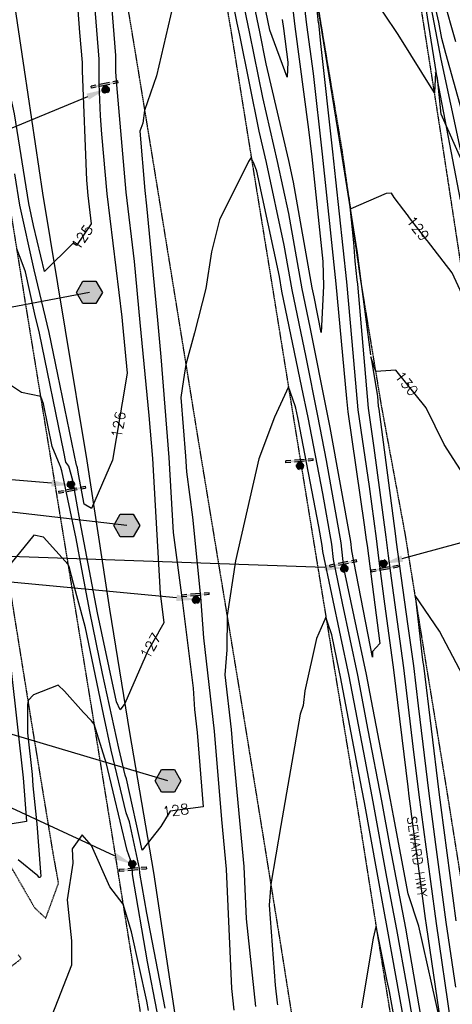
# Model space of a CAD drawing. Header units: feet. Extents: x 351431 to 355879, y 310968 to 329728.
# Tile 174 of 254: x 352972 to 353139, y 324329 to 324708. Entities that reach past the tile are written whole.
import ezdxf

# ---------------------------------------------------------------- set-up
doc = ezdxf.new("R2010")
doc.units = ezdxf.units.FT
doc.header["$MEASUREMENT"] = 0
doc.linetypes.add('D25', pattern=[0.375, 0.25, -0.125])
for name, color, linetype in [('ELIF', 153, 'LINKFENCE'), ('ELIG', 41, 'Continuous'), ('ELTCH-EG1', 253, 'Continuous'), ('ELTCN-EG1', 251, 'Continuous'), ('ELYSP', 1, 'D25'), ('ELYSS', 2, 'Continuous'), ('ESFS', 153, 'Continuous'), ('ESGH', 1, 'Continuous'), ('ESMask', 155, 'Continuous'), ('ETFS', 6, 'Continuous'), ('ETGH', 4, 'Continuous'), ('ETRC', 2, 'Continuous'), ('ETTC', 252, 'Continuous')]:
    doc.layers.add(name, color=color, linetype=linetype)
doc.styles.add('L180', font='simplex.shx', dxfattribs={"height": 3.6})
doc.styles.add('L80', font='simplex', dxfattribs={"height": 4})
doc.styles.add('ROMANSM', font='romansm.shx')
doc.linetypes.add('LINKFENCE', pattern='A,0.25,-0.08,0.25,-0.08,["X",ROMANSM,S=0.08,R=0,X=-0.004,Y=-0.04],-0.12', length=0.78)

# ---------------------------------------------------------------- blocks, each defined once
blk = doc.blocks.new('ESIPUBSIGN')
at = {"layer": 'ESMask'}
h = blk.add_hatch(color=256, dxfattribs=at)
edge = h.paths.add_edge_path()
edge.add_arc((0, 0), 0.03, 90, 450)
for p, q in [((-0.03, 0.1047), (-0.0447, 0.1047)), ((-0.0447, 0.1047), (-0.0447, 0.066)), ((-0.03, 0.1047), (-0.03, 0.066)), ((-0.0447, 0.0381), (-0.0447, -0.0393)), ((-0.03, 0.0381), (-0.03, -0.0393)), ((-0.0447, -0.0672), (-0.0447, -0.1059)), ((-0.03, -0.0672), (-0.03, -0.1059)), ((-0.03, -0.1059), (-0.0447, -0.1059))]:
    blk.add_line(p, q)
for start, end in [(144.23142, 216.35632), (17.97024, 107.04945), (253.53828, 340.78828)]:
    blk.add_arc((0, 0), 0.03, start, end)
blk.add_solid([(-0.0447, -0.1059), (-0.03, -0.1059), (-0.0447, 0.1047), (-0.03, 0.1047)], dxfattribs=at)
blk = doc.blocks.new('TH')
blk.add_hatch(color=256).paths.add_polyline_path([(-0.05, 0.0866), (0.05, 0.0866), (0.1, 0), (0.05, -0.0866), (-0.05, -0.0866), (-0.1, 0)])
for p, q in [((-0.1, 0), (-0.05, 0.0866)), ((-0.05, 0.0866), (0.05, 0.0866)), ((0.05, 0.0866), (0.1, 0)), ((-0.05, -0.0866), (-0.1, 0)), ((0.1, 0), (0.05, -0.0866)), ((0.05, -0.0866), (-0.05, -0.0866))]:
    blk.add_line(p, q)

msp = doc.modelspace()

# ---------------------------------------------------------------- linework, layer by layer
at = {"layer": 'ELIF', "flags": 128}
msp.add_lwpolyline([(352941.3, 324891.78), (352950.18, 324845.71), (352958.26, 324795.06), (352965.57, 324745.74), (352974.1, 324688.66), (352981.19, 324641.23), (352989.89, 324588.43), (352998.26, 324538.07), (353006.94, 324481.06), (353014.66, 324433.49), (353023.9, 324379.6), (353033.24, 324317.17), (353041.06, 324268.59), (353049.23, 324218.96), (353053.1, 324195.55), (353060.96, 324147.56), (353068, 324099.21), (353075.08, 324054.84), (353082.96, 324008.61), (353091.74, 323949.44), (353099.39, 323900.21), (353108.11, 323847.93), (353117.6, 323792.39), (353120.34, 323773.57)], dxfattribs=at)
at = {"layer": 'ELIG', "flags": 128}
for points in [[(353087.14, 324968.69), (353092.31, 324935.64), (353100.72, 324884.66), (353109.01, 324833.38), (353116.96, 324784.34), (353125.08, 324735.72), (353133.2, 324684.89), (353142.02, 324638.67)], [(353055.86, 324905.08), (353063.9, 324854.67), (353071.98, 324806.11), (353079.9, 324756.64), (353088.19, 324707), (353096.06, 324657.75), (353102.37, 324618.18), (353103.71, 324608.2), (353107.53, 324578.95)]]:
    msp.add_lwpolyline(points, dxfattribs=at)
at = {"layer": 'ELTCH-EG1', "flags": 128}
for points, elevation in [([(353073.53, 324708.11), (353073.95, 324704.61), (353075.67, 324691.69), (353075.36, 324685.86), (353068.78, 324703.99), (353060.21, 324745.02)], 125), ([(353025.36, 324325.99), (353021.63, 324345.21), (353015.89, 324378.88), (353015.69, 324382.67), (353013.81, 324388.03), (353005.72, 324421.97), (353005.2, 324423.48), (353001.13, 324436.77), (353000.03, 324438.01), (352996.95, 324441.26), (352989.65, 324449.44), (352987.22, 324451.77), (352977.65, 324448.03), (352975.65, 324445.79), (352975.32, 324444.1), (352975.33, 324433.43), (352977.16, 324417.29), (352977.47, 324412.95), (352978.96, 324398.39), (352980.36, 324379.72), (352980.54, 324378.18), (352980.32, 324377.72), (352979.89, 324377.63), (352979.42, 324378.34), (352971.8, 324384.52)], 130)]:
    msp.add_lwpolyline(points, dxfattribs=dict(at, elevation=elevation))
at = {"layer": 'ELTCN-EG1', "flags": 128}
for points, elevation in [([(353077.62, 324750.78), (353082.9, 324706.09), (353085.39, 324687.34), (353088.91, 324656.16), (353092.24, 324624.62), (353094.19, 324606.27), (353098.28, 324562.12), (353098.73, 324557.01), (353105.14, 324513.43), (353105.9, 324507.68), (353106.18, 324505.52), (353111.18, 324467.84), (353108.35, 324464.68), (353108.24, 324462.53), (353100.29, 324503.44), (353099.92, 324507.03), (353092.01, 324550.96), (353091.01, 324556.15), (353084.25, 324589.61), (353081.18, 324604.36), (353076.01, 324633.34), (353071.73, 324653.37), (353066.01, 324678.09), (353061.03, 324702.7), (353057.53, 324719.45)], 127), ([(353146.64, 324658.7), (353136.6, 324695.05), (353135, 324700.71), (353133.84, 324707.11), (353126.11, 324740.62)], 127), ([(353075.58, 324729.45), (353078.42, 324705.35), (353083.69, 324665.78), (353084.87, 324655.25), (353089.14, 324614.94), (353089.45, 324605.4), (353088.58, 324587.5), (353085.81, 324601.22), (353085.07, 324604.8), (353077.8, 324645.46), (353076.03, 324653.78), (353067.39, 324691.04), (353064.9, 324703.35), (353058.87, 324732.24)], 126), ([(353143.36, 324652.23), (353134.7, 324671.62), (353133.31, 324685.48), (353132.6, 324687.62), (353132.2, 324679.84), (353118.19, 324702.33), (353101.57, 324727.02)], 128), ([(353140.43, 324699.54), (353135.67, 324716.29)], 126), ([(352969.07, 324457.32), (352973.73, 324416.03), (352974.95, 324399.28), (352967.99, 324398.03)], 129), ([(352997.38, 324393.08), (352996.43, 324394.07), (352992.61, 324388.71), (352992.81, 324383.24), (352990.67, 324369.09), (352992.31, 324353.23), (352992.28, 324343.95), (352983.87, 324322.22)], 131), ([(353021.96, 324326.43), (353021.35, 324330.02), (353015.49, 324356.72), (353012.3, 324367.36), (353007.07, 324374.13), (353000.07, 324390.01), (352997.38, 324393.08)], 131), ([(353119.13, 324310.18), (353114.89, 324333.75), (353113.95, 324337.79), (353110.2, 324356.38), (353109.82, 324358.25), (353109.68, 324358.79), (353109.32, 324357.62), (353108.6, 324354.32), (353104.08, 324327.51)], 132)]:
    msp.add_lwpolyline(points, dxfattribs=dict(at, elevation=elevation))
at = {"layer": 'ELYSP', "flags": 128}
for points in [[(351862.52, 329554.66), (351868.48, 329538.31), (351869.42, 329535.95), (351870.63, 329533.34), (351871.84, 329531.02), (351898.68, 329481.43), (351924.63, 329434.28), (351928.34, 329428.36), (351931.88, 329424.34), (351933, 329422.54), (351952.19, 329389.41), (351978.48, 329342.28), (352004.81, 329294.75), (352030.84, 329247.33), (352060.63, 329194.08), (352086.79, 329146.62), (352116.65, 329092.67), (352140.95, 329048.32), (352164.81, 329004.89), (352188.15, 328962.14), (352212.85, 328916.49), (352228.2, 328887.95), (352236.33, 328872.41), (352258.49, 328829.36), (352280.54, 328783.38), (352290.03, 328762.79), (352309.71, 328719.23), (352329.72, 328673.69), (352349.1, 328626.81), (352367.07, 328581.15), (352373.57, 328564.01), (352390.32, 328517.88), (352406.22, 328471.17), (352421.7, 328424.27), (352436.86, 328376.11), (352450.25, 328329.8), (352462.61, 328281.12), (352475.09, 328231.87), (352486.25, 328185.11), (352496.74, 328135.09), (352505.62, 328086.27), (352514.54, 328033.94), (352521.76, 327989.77), (352531.3, 327933.73), (352538.7, 327889.39), (352547.72, 327833.41), (352554.93, 327789.91), (352563.81, 327734.73), (352571.11, 327689.55), (352579.84, 327635.26), (352587.38, 327589.57), (352596.28, 327533.25), (352603.29, 327489.34), (352612.56, 327432.99), (352619.66, 327389.61), (352628.79, 327333.57), (352636.36, 327289.78), (352645.14, 327234.58), (352652.62, 327189.46), (352661.63, 327134.08), (352668.69, 327089.35), (352675.89, 327044.48), (352682.73, 327000.59), (352686.56, 326976.32), (352694.26, 326927.21), (352698.66, 326895.64), (352706.97, 326847.16), (352714.25, 326799.55), (352722.48, 326747.2), (352729.75, 326701.34), (352737.97, 326649.53), (352746.56, 326595.61), (352754.07, 326548.63), (352762.09, 326498.76), (352770.28, 326448.66), (352778.28, 326399.02), (352786.42, 326348.21), (352794.41, 326298.89), (352802.47, 326248.63), (352810.51, 326199.31), (352818.65, 326148.92), (352826.64, 326099.4), (352835.05, 326048.43), (352843, 325999.3), (352851.33, 325946.41), (352858.97, 325899.03), (352867.02, 325848.86), (352874.94, 325799.46), (352883.36, 325747.23), (352891.16, 325699.21), (352899.48, 325647.1), (352907.27, 325599.21), (352915.42, 325548.05), (352923.22, 325499.12), (352931.65, 325447.72), (352940.42, 325398.62), (352949.15, 325347.91), (352957.47, 325299.11), (352966.11, 325246.23), (352973.26, 325199.22), (352981.71, 325147.47), (352989.51, 325099.49), (352994.9, 325068.59), (353000.4, 325032.81), (353006.91, 324993.6), (353012.12, 324957.22), (353021.58, 324898.88), (353029.63, 324849.76), (353037.69, 324799.9), (353045.8, 324751.02), (353054.11, 324701.43), (353062.02, 324652.29), (353070.04, 324602.96), (353077.96, 324553.87), (353085.91, 324505.09), (353094.14, 324454.84), (353102.2, 324406.14), (353110.06, 324356.36), (353118.02, 324307.22), (353125.92, 324257.7), (353133.91, 324207.71), (353141.65, 324159.13), (353149.64, 324109.53), (353157.86, 324060.15), (353165.85, 324010.86), (353173.75, 323961.19), (353181.54, 323912.02), (353189.31, 323862.86), (353197.18, 323812.79), (353205.17, 323763.84), (353213.16, 323713.91), (353220.85, 323664.89), (353228.93, 323615.88), (353236.82, 323566.31), (353244.93, 323517.07), (353252.73, 323467.46), (353260.77, 323417.72), (353268.41, 323368.86), (353276.49, 323319.6), (353284.34, 323270.41), (353292.33, 323221.36), (353299.99, 323171.68), (353307.93, 323122.47), (353316.1, 323072.76), (353323.86, 323023.29), (353332.53, 322971.2), (353340.22, 322922.22), (353347.13, 322874.57), (353353.74, 322823.54), (353359.62, 322773.77), (353365.17, 322724.35), (353370.3, 322674.05), (353375.32, 322625.03), (353379.87, 322575.18), (353384.18, 322525.33), (353387.85, 322475.76), (353391.39, 322426.12), (353394.47, 322376.08), (353397.29, 322326.88), (353399.17, 322276.61), (353401.08, 322227.34), (353402.1, 322175.29), (353403.06, 322127.63), (353403.66, 322075.2), (353403.64, 322026.39), (353403.67, 321975.84), (353403.97, 321926.36), (353403.89, 321875.83), (353404, 321870.12), (353405.85, 321868.24), (353409.01, 321827.04), (353412.79, 321812.81), (353417.65, 321807.44), (353422.66, 321811.83), (353426.67, 321827.75), (353429.86, 321842.46), (353429.64, 321876.49), (353429.54, 321926.15), (353429.75, 321976.4), (353429.79, 322027.56), (353429.97, 322076.64), (353429.72, 322128.27), (353429.25, 322177.1), (353428.85, 322227.79), (353428.22, 322277.97), (353427.15, 322328.04), (353425.56, 322378.43), (353423.62, 322427.85), (353421.45, 322478.53), (353418.44, 322525.97), (353414.47, 322578.5), (353410.55, 322629.29), (353406.58, 322678.66), (353401.12, 322728.54), (353395.2, 322777.93), (353389.23, 322827.82), (353382.69, 322878.03), (353375.18, 322928.17), (353367.76, 322976.62), (353359.81, 323029.14), (353352.32, 323077.72), (353344.64, 323128.12), (353336.86, 323177.53), (353329.17, 323226.11), (353321.25, 323275.45), (353313.08, 323325.09), (353304.98, 323374.58), (353296.9, 323424.28), (353289.12, 323472.69), (353281.01, 323522.56), (353272.96, 323571.98), (353264.82, 323621.91), (353256.83, 323670.94), (353248.87, 323720.32), (353240.85, 323769.6), (353233.06, 323818.82), (353224.88, 323868.78), (353216.97, 323917.79), (353209, 323967.62), (353201.01, 324016.34), (353192.87, 324065.93), (353184.88, 324115.09), (353176.89, 324164.41), (353168.84, 324213.83), (353160.97, 324263.08), (353152.94, 324312.58), (353144.91, 324361.58), (353136.98, 324411.25), (353129.01, 324459.9), (353120.97, 324509.72), (353111.8, 324559.29), (353103.71, 324608.2), (353096.64, 324657.7), (353088.4, 324707.05), (353080.52, 324756.9), (353072.54, 324806.18), (353064.63, 324854.91), (353056.29, 324905.17), (353046.88, 324963), (353040.5, 325001.65), (353034.51, 325038.43), (353032.08, 325056.91), (353025.4, 325088.03), (353026.74, 325090.76), (353025.08, 325099.84), (353017.26, 325149.09), (353009.07, 325199.67), (353001.18, 325249.31), (352992.9, 325300.49), (352985.13, 325349.2), (352977.11, 325399.98), (352969.08, 325449.2), (352960.89, 325500.26), (352953.27, 325549.21), (352944.97, 325600.34), (352937.08, 325649), (352928.75, 325700.88), (352920.89, 325749.35), (352912.73, 325800.14), (352904.9, 325849.4), (352896.71, 325900.39), (352888.84, 325949.1), (352880.4, 326000.29), (352872.64, 326049.08), (352864.39, 326099.28), (352856.34, 326149.02), (352848.26, 326199.2), (352840.19, 326249.08), (352832.22, 326298.89), (352824.01, 326349.18), (352815.93, 326399.61), (352807.57, 326449.38), (352799.67, 326499.18), (352791.56, 326549.6), (352782.84, 326599.22), (352774.42, 326655.56), (352766.72, 326704.51), (352759.08, 326752.71), (352751.12, 326803.37), (352743.48, 326851.72), (352736.98, 326891.46), (352731.78, 326926.57), (352723.7, 326979.14), (352719.25, 327005.2), (352712.08, 327050.01), (352704.85, 327094.46), (352697.35, 327139.97), (352688.23, 327195.49), (352680.89, 327240.25), (352672.13, 327294.7), (352664.68, 327340.33), (352655.67, 327395.92), (352648.53, 327439.83), (352639.52, 327495.27), (352632.47, 327539.74), (352623.57, 327595.47), (352616.32, 327639.82), (352607.25, 327696.56), (352600.2, 327740.15), (352591.08, 327795.89), (352583.74, 327839.91), (352574.34, 327896.71), (352567.07, 327939.86), (352557.56, 327996.32), (352550.22, 328040.19), (352541.44, 328091.31), (352531.4, 328143.34), (352531.45, 328143.34), (352520.62, 328192.63), (352509.03, 328240.63), (352496.55, 328290.59), (352483.55, 328339.04), (352470.58, 328386.05), (352455.86, 328435.02), (352438.97, 328481.36), (352424.2, 328530.36), (352407.62, 328575.42), (352400.09, 328594.71), (352382.61, 328639.43), (352363.23, 328687.59), (352344.26, 328731.71), (352323.27, 328778.58), (352313.92, 328797.66), (352289.67, 328845.52), (352266.59, 328888.4), (352258.52, 328902.89), (352241.23, 328932.66), (352222.63, 328964.17), (352215.23, 328975.86), (352188.32, 329018), (352161.34, 329060.22), (352134.23, 329102.69), (352100.69, 329155.16), (352074.93, 329201.67), (352045.48, 329255.23), (352019.65, 329301.99), (351992.93, 329350.38), (351967.17, 329397.28), (351942.01, 329443.17), (351916.49, 329489.9), (351902.82, 329514.6), (351891.6, 329531.22), (351884.34, 329540.62), (351870.15, 329558.58, 1.1946), (351862.45, 329554.85)], [(353068.78, 325081.2), (353059.79, 325130.82), (353054.34, 325155.7), (353050.44, 325180.1), (353042.67, 325229.05), (353034.75, 325278.39), (353026.9, 325327.68), (353018.78, 325377.2), (353010.76, 325426.96), (353002.8, 325475.92), (353002.27, 325480.56), (353003.09, 325490.02), (352999.17, 325526.21), (352995.92, 325576.57), (352992.11, 325626.32), (352988.61, 325676.13), (352985.03, 325726.54), (352981.58, 325776.61), (352978.35, 325826.48), (352975.51, 325876.67), (352973.38, 325926.93), (352972.55, 325977.71), (352973.45, 326028.64), (352976.27, 326079.44), (352980.56, 326131.21), (352986.11, 326182.56), (352992.85, 326233.84), (352998.89, 326285.84), (353001.66, 326310.07), (353003.03, 326310.18), (353003.26, 326292.83), (353003.37, 326281.97), (353001.14, 326233.1), (352999.43, 326189.08), (352997.03, 326142.19), (352994.25, 326087.03), (352993.07, 326061.77), (352992.64, 326051.58), (352992.11, 326037.31), (352991.6, 326021.32), (352991.39, 326013.91), (352991.22, 326006.55), (352991.1, 325999.01), (352991.03, 325991.05), (352991.02, 325986.83), (352991.04, 325978.9), (352991.11, 325971.5), (352991.23, 325964.39), (352991.4, 325957.34), (352991.97, 325938.45), (352992.25, 325931.14), (352992.61, 325923.15), (352993.36, 325908.17), (352993.86, 325899.19), (352997.17, 325850.58), (353000.97, 325801.36), (353004.35, 325753.19), (353007.68, 325705.72), (353010.79, 325657.89), (353014.16, 325608.78), (353017.99, 325560.75), (353020.5, 325533.13, 0.019742), (353041.98, 325394.4), (353050.75, 325346.25), (353059.79, 325297.37), (353068.79, 325249.36), (353077.56, 325201.69), (353086.07, 325149.74), (353088.55, 325129.46), (353092.31, 325102.76), (353096.48, 325085), (353104.39, 325048.38), (353109.53, 325018.68), (353116.21, 324982.77), (353123.93, 324941.8), (353129.71, 324892.6), (353132.8, 324872.3), (353134.34, 324872.41), (353136.09, 324863.13), (353147.48, 324817.06), (353152.51, 324795.67), (353161.67, 324747.67), (353170, 324702.8), (353178.77, 324656.31), (353187.4, 324609.65), (353195.85, 324563.27), (353205.07, 324513.34), (353214.27, 324462.79), (353223.23, 324413.12), (353232.99, 324360.56), (353250.73, 324265.13), (353259.17, 324218.85), (353268.13, 324171.77), (353276.65, 324124.79), (353285.47, 324077.76), (353293.95, 324031.48), (353302.49, 323984.28), (353310.47, 323936.95), (353318.29, 323888.82), (353325.95, 323841.56), (353334.12, 323792.31), (353341.76, 323744.49), (353349.73, 323695.02), (353357.43, 323647.08), (353365.4, 323599.43), (353373.15, 323550.72), (353381.2, 323501.59), (353388.84, 323454.49), (353399.2, 323390.87), (353410.28, 323322.51), (353417.6, 323276.23), (353425.14, 323230.22), (353432.57, 323183.84), (353440.2, 323137.07), (353448.12, 323088.05), (353455.71, 323041.02), (353463.12, 322993.83), (353470.96, 322944.85), (353478.27, 322897.22), (353484.98, 322850.84), (353491.09, 322801.36), (353496.36, 322753.95), (353501.83, 322704.77), (353506.3, 322657.8), (353510.57, 322609.66), (353514.32, 322562.73), (353517.81, 322514.83), (353520.96, 322466.74), (353523.51, 322418.8), (353525.99, 322369.56), (353527.84, 322321.58), (353528.76, 322269.65), (353528.65, 322264.45), (353528.47, 322260.28), (353528.47, 322257.33), (353527.09, 322256.26), (353523.97, 322256.26), (353517.57, 322284.24), (353507.9, 322334.86), (353500.43, 322385.89), (353491.89, 322434.59), (353488.54, 322458.93), (353485.4, 322482.66), (353479.36, 322532.79), (353473.51, 322583.14), (353467.03, 322633.57), (353461.38, 322683.92), (353455.52, 322734.27), (353449.09, 322784.68), (353442.31, 322834.79), (353435.57, 322884.94), (353427.88, 322934.95), (353419.42, 322984.86), (353410.46, 323034.56), (353401.35, 323086.61), (353392.2, 323135.54), (353383.33, 323184.95), (353373.87, 323234.02), (353364.31, 323283.05), (353354.41, 323331.93), (353348.5, 323363.57), (353344.76, 323367.5), (353342.65, 323380.92), (353334.29, 323430.04), (353326.53, 323479.39), (353318.55, 323528.73), (353310.72, 323578.35), (353302.19, 323627.72), (353294.27, 323676.82), (353286.12, 323726.37), (353278.35, 323775.69), (353270.58, 323825.27), (353262.48, 323874.41), (353254.51, 323923.75), (353246.53, 323972.83), (353238.74, 324022.49), (353230.63, 324071.67), (353222.6, 324121.3), (353214.67, 324170.3), (353206.62, 324219.71), (353198.6, 324269.29), (353190.62, 324318.34), (353182.5, 324367.93), (353174.3, 324417.22), (353165.9, 324466.71), (353157.98, 324515.64), (353150.25, 324564.91), (353142.21, 324614.87), (353134.71, 324663.85), (353126.9, 324713.6), (353119.01, 324762.71), (353110.65, 324812.5), (353103.09, 324861.78), (353094.88, 324911.03), (353086.02, 324968.36), (353081.67, 324997.73), (353073.97, 325043.93), (353068.78, 325081.2)]]:
    msp.add_lwpolyline(points, format="xyb", dxfattribs=at)
for points in [[(352984.21, 324894.24), (352992.52, 324843.71), (353000.45, 324794.7), (353008.54, 324745.37), (353016.78, 324695.86), (353024.83, 324646.53), (353032.83, 324597.26), (353040.9, 324547.4), (353048.98, 324498.35), (353057.05, 324449.37), (353065.11, 324399.81), (353073.08, 324350.47), (353080.87, 324301.15), (353088.82, 324251.58), (353096.66, 324202.37), (353104.52, 324153.36), (353112.56, 324104.05), (353120.32, 324054.79), (353128.53, 324004.88), (353136.12, 323955.53), (353144.11, 323906.01), (353151.85, 323856.49), (353159.79, 323807.19), (353167.71, 323757.88), (353175.4, 323708.71), (353183.41, 323659.29), (353191.43, 323609.73), (353199.33, 323560.72), (353207.21, 323511.65), (353215.3, 323461.83), (353223.03, 323412.47), (353231.18, 323363.28), (353239.08, 323313.56), (353246.97, 323264.24), (353254.78, 323214.9), (353262.77, 323165.39), (353270.77, 323116.16), (353278.65, 323066.75), (353286.53, 323017.6), (353287.39, 323010.17), (353286.96, 322964.83), (353289.74, 322915.05), (353293.09, 322865.36), (353294.22, 322815.85), (353295.51, 322766.33), (353297.43, 322717), (353299.01, 322667.59), (353300.37, 322618.43), (353301.75, 322569.21), (353303.58, 322520.04), (353304.54, 322470.94), (353305.74, 322422.17), (353305.56, 322388.55), (353305.06, 322388.54), (353299.28, 322387.59), (353297.35, 322389.85), (353294.18, 322443.37), (353290.91, 322495.83), (353287.45, 322546.86), (353282.98, 322598.95), (353278.21, 322649.69), (353273.37, 322699.14), (353267.41, 322750.32), (353261.16, 322800.27), (353254.24, 322851.15), (353246.93, 322901.67), (353239.23, 322951.31), (353231.45, 323000.74), (353223.11, 323052.85), (353214.76, 323104.49), (353206.63, 323155.75), (353198.47, 323206.33), (353191.34, 323255.07), (353187.17, 323283.02), (353190.78, 323284.64), (353185.17, 323304.72), (353180.19, 323320.31), (353174.53, 323355.44), (353166.34, 323406.76), (353158.17, 323457.72), (353149.84, 323509.21), (353141.34, 323562.21), (353133.19, 323613.4), (353124.76, 323665.19), (353116.29, 323717.16), (353108.1, 323768.67), (353099.98, 323819.82), (353091.82, 323871.3), (353083.14, 323925.24), (353074.41, 323979.03), (353066.06, 324031.83), (353057.75, 324083.35), (353049.19, 324136.92), (353040.61, 324189.48), (353031.78, 324241.31), (353024.64, 324289.83), (353016.5, 324341.11), (353008.44, 324391.52), (353000.27, 324442.06), (352991.66, 324494.86), (352983.32, 324545.65), (352974.72, 324598.45), (352966.55, 324649.57), (352957.79, 324704.09), (352948.99, 324759.74), (352940.87, 324812.43), (352935.12, 324849.1), (352934.31, 324859.22), (352933.8, 324871.86), (352932.07, 324889.05), (352925.95, 324916.75), (352922.15, 324940.49), (352916.03, 324979.33), (352909.12, 325019.99), (352901.28, 325070), (352892.97, 325122.86), (352884.56, 325175.29), (352876.23, 325226.6), (352868.01, 325279.24), (352858.95, 325330.37), (352846.81, 325400.48), (352838.11, 325454.47), (352829.09, 325509.39), (352820.44, 325561.85), (352812.42, 325613.94), (352805.56, 325665.83), (352800.29, 325713.74), (352797.31, 325761.29), (352791.48, 325854.23), (352786.83, 325905.82), (352780.9, 325959.93), (352778.48, 325980.88), (352777.45, 325991.16), (352777.56, 325995.61), (352778.61, 325998.74), (352780.86, 325999.62), (352784.24, 325998.78), (352797.22, 325949.41), (352806.48, 325899.94), (352815.96, 325850.93), (352824.47, 325801.87), (352832.78, 325752.64), (352841.47, 325703.34), (352850, 325653.98), (352858.54, 325604.91), (352867.2, 325555.64), (352876.16, 325506.56), (352885.42, 325456.49), (352893.87, 325407.59), (352902.48, 325358.35), (352913.41, 325309.51), (352921.77, 325259.53), (352930.62, 325210.85), (352939.01, 325161.57), (352947.12, 325112.25), (352950.73, 325092.7), (352956.24, 325063.14), (352962.32, 325026.93), (352967.87, 324988.97), (352974.51, 324950.14), (352984.21, 324894.24)], [(352111.57, 324397.42), (352124.83, 324396.22), (352135.31, 324395.19), (352137.64, 324394.95), (352148.91, 324393.7), (352159.31, 324392.49), (352173.18, 324390.74), (352179.82, 324389.85), (352194.26, 324387.81), (352208.83, 324385.67), (352218.88, 324384.12), (352224.23, 324383.4), (352242.13, 324380.5), (352245.85, 324379.89), (352282.75, 324373.96), (352333.4, 324365.81), (352378.28, 324358.55), (352418.15, 324352.18), (352486.33, 324343.18), (352489.31, 324342.81), (352491.23, 324342.61), (352516.83, 324339.95), (352523.1, 324339.34), (352529.74, 324338.77), (352533.26, 324338.48), (352541.27, 324337.89), (352548.75, 324337.39), (352555.93, 324336.95), (352563.06, 324336.55), (352582.18, 324335.6), (352587.76, 324335.35), (352592.98, 324335.15), (352602.96, 324334.84), (352616.28, 324334.47), (352618.25, 324334.44), (352622.5, 324334.43), (352636.85, 324334.26), (352656.77, 324334.28), (352663.45, 324334.3), (352691.11, 324334.41), (352696.07, 324334.42), (352753.56, 324334.57), (352793.41, 324334.63), (352845.13, 324334.73), (352894.61, 324334.82), (352945.01, 324335), (352946.18, 324335.07), (352948.91, 324335.31), (352950.47, 324335.49), (352951.97, 324335.73), (352952.64, 324335.87), (352954.21, 324336.26), (352955.65, 324336.68), (352957.02, 324337.12), (352962, 324338.87), (352963.38, 324339.33), (352963.7, 324339.47), (352964.19, 324339.76), (352965.87, 324340.95), (352967.67, 324342.28), (352971.01, 324344.85), (352972.99, 324346.41), (352972.19, 324347.37), (352971.79, 324347.85)]]:
    msp.add_lwpolyline(points, dxfattribs=at)
msp.add_lwpolyline([(352968.73, 324382.26), (352978.09, 324366.05), (352982.4, 324362.01), (352987.36, 324375.44), (352985.21, 324387.44), (352976.94, 324437.73), (352968.45, 324490.61), (352959.93, 324542.75), (352951.48, 324594.93), (352943.02, 324646.88), (352935.29, 324694.7), (352927.03, 324699.78), (352920.57, 324702.58), (352914.21, 324702.96), (352916.38, 324688.24), (352919.79, 324658.52), (352920.66, 324619.26), (352918.94, 324571.01), (352916.89, 324528.05), (352916.1, 324494.46), (352924, 324457.97), (352950.83, 324407.8)], close=True, dxfattribs=at)
at = {"layer": 'ELYSS', "flags": 128}
msp.add_lwpolyline([(353125.6, 324740.06), (353134.65, 324692.76), (353146.21, 324639)], dxfattribs=at)
at = {"layer": 'ETFS', "linetype": 'ByBlock', "lineweight": -2}
for points in [[(352984.67, 324529.48), (352790.26, 324545.67)], [(353089.94, 324497.04), (352803.03, 324507.09)], [(353032.83, 324485.37), (352803.03, 324507.09)], [(353008.93, 324385.95), (352821.48, 324472.86)]]:
    msp.add_lwpolyline(points, dxfattribs=at)
at = {"layer": 'ETFS'}
for points in [[(352998.07, 324679.51), (353005.48, 324681.22), (352999.03, 324677.19)], [(352984.78, 324530.72), (352992.15, 324528.85), (352984.57, 324528.23)], [(353089.98, 324498.29), (353097.43, 324496.78), (353089.89, 324495.79)], [(353120.09, 324499.26), (353112.53, 324498.5), (353119.44, 324501.67)], [(353032.95, 324486.61), (353040.3, 324484.66), (353032.71, 324484.12)], [(353009.46, 324387.08), (353015.74, 324382.8), (353008.41, 324384.82)]]:
    msp.add_solid(points, dxfattribs=at)
at = {"layer": 'ETGH', "linetype": 'ByBlock', "lineweight": -2}
for points in [[(352999.26, 324602.98), (352789.45, 324563.11)], [(353013.61, 324513.2), (352790.55, 324539)]]:
    msp.add_lwpolyline(points, dxfattribs=at)

# ---------------------------------------------------------------- block references
at = {"layer": 'ESFS'}
for p, xscale, yscale, zscale, rotation in [((353005.48, 324681.22), 50.00000000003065, 50.00000000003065, 50.00000000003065, 281.0717757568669), ((353080.37, 324536.29), 50.00000000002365, 50.00000000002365, 50.00000000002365, 274.7287975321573), ((352992.15, 324528.85), 49.99999999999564, 49.99999999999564, 49.99999999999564, 100.7751473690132), ((353097.43, 324496.78), 50.00000000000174, 50.00000000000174, 50.00000000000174, 281.3750942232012), ((353112.53, 324498.5), 49.99999999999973, 49.99999999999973, 49.99999999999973, 100.201202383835), ((353040.3, 324484.66), 50.00000000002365, 50.00000000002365, 50.00000000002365, 274.7287975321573), ((353015.74, 324382.8), 50.00000000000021, 50.00000000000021, 50.00000000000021, 95.27316860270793)]:
    msp.add_blockref('ESIPUBSIGN', p, dxfattribs=dict(at, xscale=xscale, yscale=yscale, zscale=zscale, rotation=rotation))
at = {"layer": 'ESGH', "xscale": 50, "yscale": 50, "zscale": 50}
for p in [(352999.26, 324602.98), (353013.61, 324513.2), (353029.51, 324414.86)]:
    msp.add_blockref('TH', p, dxfattribs=at)

# ---------------------------------------------------------------- next in the draw order: texts
at = {"layer": 'ETRC', "insert": (353125.18, 324401.43), "char_height": 3.6, "width": 35.8758, "attachment_point": 1, "rotation": 277.7612, "style": 'L180', "bg_fill": 3, "box_fill_scale": 1.5, "bg_fill_color": 256, "bg_fill_true_color": 13158600, "bg_fill_transparency": 16324528}
msp.add_mtext('SEWARD HWY', dxfattribs=at)
at = {"layer": 'ETTC', "char_height": 4, "attachment_point": 5, "style": 'L80', "bg_fill": 3, "box_fill_scale": 1.2, "bg_fill_color": 256}
for s, insert, rotation, bg_fill_transparency in [('{129}', (353125.82, 324627.63, 129), 307.5524, 7020469), ('{125}', (352996.41, 324624.21, 125), 55.5463, 7020454), ('{130}', (353121.47, 324567.89, 130), 309.0928, 7020474), ('{126}', (353010.43, 324552.07, 126), 80.269, 7020479), ('{127}', (353022.85, 324466.91, 127), 60.1479, 7020484), ('{128}', (353032.47, 324403.54, 128), 7.4974, 7020489)]:
    msp.add_mtext(s, dxfattribs=dict(at, insert=insert, rotation=rotation, bg_fill_transparency=bg_fill_transparency))

# ---------------------------------------------------------------- next in the draw order: linework, layer by layer
at = {"layer": 'ELTCH-EG1', "flags": 128}
for points, elevation in [([(352992.2, 324746.18), (352995.47, 324703.05), (352996.38, 324691.56), (352996.39, 324688.28), (352998.08, 324646.17), (352998.2, 324644.78), (352998.58, 324640.35), (352999.93, 324629.35), (352994.26, 324621.09), (352992.98, 324621.93), (352981.94, 324611.03), (352977.73, 324628.78), (352975.85, 324637.2), (352970.39, 324671.7), (352966.65, 324688.78), (352961.52, 324713.84)], 125), ([(353149.41, 324523.5), (353135.86, 324544.36), (353129.03, 324558.58), (353117.24, 324573.09), (353109.62, 324572.48), (353107.7, 324578.16), (353107.9, 324576.75), (353110.2, 324563.09), (353110.54, 324559.13), (353110.71, 324558), (353117.15, 324509.17), (353117.46, 324506.74), (353121.82, 324475.3), (353124.03, 324459.13), (353125.9, 324443.74), (353130.01, 324410.02), (353132.63, 324390.36), (353136.6, 324360.45), (353140.31, 324335.47)], 130), ([(353126.4, 324307.85), (353121.61, 324335.62), (353117.65, 324357.58), (353113.77, 324377.83), (353108.51, 324406.84), (353105.41, 324423.14), (353099.32, 324455.24), (353096.1, 324470.32), (353089.2, 324503.25), (353088.97, 324505.47), (353087.65, 324512.79), (353079.68, 324554.2), (353079.57, 324554.75), (353078.8, 324558.47), (353078.51, 324559.25), (353075.92, 324566.56), (353070.57, 324554.92), (353064.45, 324538.91), (353055.56, 324499.61), (353052.25, 324478.52), (353052.19, 324465.38), (353051.42, 324455.77), (353053.88, 324434.6), (353054.4, 324428.23), (353058.67, 324381.95), (353059.61, 324361.7), (353063.22, 324328.01)], 130)]:
    msp.add_lwpolyline(points, dxfattribs=dict(at, elevation=elevation))
at = {"layer": 'ELTCN-EG1', "flags": 128}
for points, elevation in [([(353005.51, 324741.17), (353009.25, 324694.17), (353009.26, 324687.88), (353009.69, 324682.97), (353013.24, 324641.59), (353016.51, 324614.91), (353018.72, 324591.43), (353022.19, 324555.56), (353023.5, 324538.97), (353026.54, 324487.08), (353026.93, 324484.08), (353027.95, 324475.8), (353021.59, 324464.71), (353012.84, 324444.72), (353011.14, 324442.29), (353009.68, 324445.37), (353003.97, 324471.72), (353002.35, 324479.58), (352995.67, 324514.68), (352992.79, 324530.55), (352991.26, 324536.08), (352990.16, 324537.61), (352989.34, 324541.62), (352979.99, 324587.25), (352978.24, 324594.64), (352974.61, 324610.93), (352972.89, 324615.39), (352971.31, 324619.79)], 127), ([(353085.63, 324724.54), (353087.42, 324706.85), (353087.48, 324706.86), (353088.23, 324698.81), (353092.94, 324657.06), (353094.08, 324646.28), (353098.25, 324607.07), (353100.37, 324584.14), (353102.66, 324557.72), (353107, 324528.28), (353109.65, 324508.18), (353110.62, 324500.61), (353112.69, 324484.96), (353116.43, 324457.62), (353121.9, 324412.6), (353122.34, 324408.99), (353128.61, 324361.82), (353128.94, 324359.35), (353134.53, 324321.69), (353126.11, 324358.96), (353122.08, 324371.42), (353116.33, 324401.38), (353115.22, 324407.55), (353107.96, 324445.73), (353106.04, 324455.85), (353097.41, 324496.26), (353097.27, 324496.91), (353096.27, 324506.51), (353090.55, 324538.24), (353087.23, 324555.5), (353082.69, 324577.99), (353077.3, 324603.92), (353074.21, 324621.21), (353067.44, 324652.96), (353064.62, 324665.13), (353057.15, 324702.06), (353056.19, 324706.67), (353049.72, 324738.64)], 128), ([(353000.14, 324726.46), (353002.82, 324692.87), (353002.84, 324683.27), (353003.33, 324671.02), (353003.94, 324663.88), (353005.91, 324640.97), (353011.73, 324593.45), (353012.01, 324590.57), (353013.82, 324571.84), (353008.07, 324538.33), (352999.99, 324519.82), (352997.26, 324521.41), (352995.06, 324532.96), (352994.62, 324535.38), (352994.39, 324536.23), (352994.22, 324536.46), (352987.04, 324571.34), (352983.72, 324587.53), (352977.98, 324611.71), (352972.44, 324636.64), (352970.54, 324648.59)], 126), ([(353032.21, 324717.38), (353025.11, 324686.44), (353020.49, 324673.09), (353019.8, 324668.2), (353018.61, 324665.05), (353020.57, 324642.21), (353021.29, 324636.37), (353025.44, 324592.29), (353026.81, 324578.16), (353029.87, 324539.44), (353031.56, 324510.51), (353035.03, 324484.43), (353039.19, 324450.61), (353039.75, 324442.4), (353040.79, 324433.5), (353043.11, 324404.94), (353030.39, 324403.27), (353026.77, 324397.25), (353019.55, 324388.25), (353013.52, 324415.61), (353012.99, 324417.13), (353010.53, 324427.46), (353004.3, 324456.16), (352999.38, 324480.07), (352996.27, 324496.39), (352994.14, 324508.17), (352988.58, 324534.31), (352988.14, 324535.94), (352987.92, 324536.24), (352984.94, 324543.62), (352981.58, 324560.12), (352980.51, 324562.86), (352973.02, 324564.46), (352968.39, 324567.47)], 128), ([(353129.8, 324308.06), (353122.85, 324348.34), (353121.08, 324358.17), (353115.05, 324389.61), (353111.86, 324407.2), (353106.69, 324434.44), (353102.68, 324455.54), (353096.75, 324483.29), (353093.24, 324500.08), (353092.62, 324505.99), (353089.1, 324525.51), (353083.46, 324554.85), (353081.13, 324566.37), (353073.42, 324603.48), (353072.41, 324609.09), (353063.76, 324649.66), (353063.61, 324650.08), (353062.65, 324652.43), (353061.73, 324654.58), (353061.59, 324654.97), (353060.5, 324653.38), (353049.39, 324630.97), (353046.24, 324618.67), (353044.13, 324604.52), (353039.78, 324587.37), (353036.39, 324575.28), (353035.52, 324569.45), (353034.45, 324562.55), (353036.24, 324539.91), (353036.59, 324533.94), (353038.92, 324516.43), (353042.08, 324485.76), (353043.17, 324469.92), (353047.33, 324434.05), (353050.1, 324400.03), (353051.87, 324380.81), (353054, 324334.94), (353054.89, 324326.58)], 129), ([(353145.01, 324597.44), (353139, 324610.49), (353120.4, 324634.68), (353116.7, 324639.53), (353115.62, 324641.25), (353113.51, 324641.13), (353099.91, 324635.12), (353099.21, 324639.7), (353100.92, 324622.15), (353101.55, 324615.01), (353102.31, 324607.86), (353102.46, 324606.17), (353106.6, 324558.42), (353108.85, 324543.14), (353113.4, 324508.67), (353114.32, 324501.49), (353115.9, 324490.08), (353120.23, 324458.38), (353123.9, 324428.17), (353126.18, 324409.51), (353130.62, 324376.09), (353132.77, 324359.9), (353138.41, 324321.92), (353140.06, 324309.88)], 129), ([(353028.41, 324327.36), (353021.3, 324363.99), (353018.68, 324379.36), (353018.58, 324381.16), (353014.64, 324399.04), (353013.4, 324402.58), (353007.65, 324426.69), (353004.63, 324440.6), (352997.79, 324473.86), (352997.24, 324475.68), (352993.09, 324490.87), (352991.42, 324497.25), (352991.1, 324498.25), (352981.49, 324508.77), (352977.86, 324509.5), (352968.98, 324498.55)], 129), ([(353146.92, 324448.18), (353134.12, 324472.52), (353124.76, 324486.2), (353126.65, 324469.41), (353127.31, 324463.66), (353127.75, 324460.52), (353127.83, 324459.89), (353127.9, 324459.3), (353133.85, 324410.54), (353134.63, 324404.63), (353140.43, 324361)], 131), ([(353120.37, 324322.9), (353114.23, 324357), (353112.49, 324366.06), (353105.16, 324406.49), (353104.14, 324411.85), (353095.97, 324454.94), (353095.45, 324457.34), (353092.58, 324471.07), (353091.11, 324475.56), (353090.36, 324477.9), (353086.71, 324469.65), (353082.18, 324449.56), (353081.55, 324443.91), (353080.45, 324440.57), (353072.93, 324397.66), (353069.09, 324375.14), (353068.46, 324367.03), (353070.83, 324336.15), (353071.55, 324329.43), (353071.68, 324328.57)], 131)]:
    msp.add_lwpolyline(points, dxfattribs=dict(at, elevation=elevation))
at = {"layer": 'ETFS', "linetype": 'ByBlock', "lineweight": -2}
for points in [[(352998.55, 324678.35), (352799.8, 324596.2)], [(353119.76, 324500.46), (353390.75, 324573.91)]]:
    msp.add_lwpolyline(points, dxfattribs=at)
at = {"layer": 'ETGH', "linetype": 'ByBlock', "lineweight": -2}
msp.add_lwpolyline([(353029.51, 324414.86), (352778.98, 324489.39)], dxfattribs=at)

doc.saveas('drawing.dxf')
